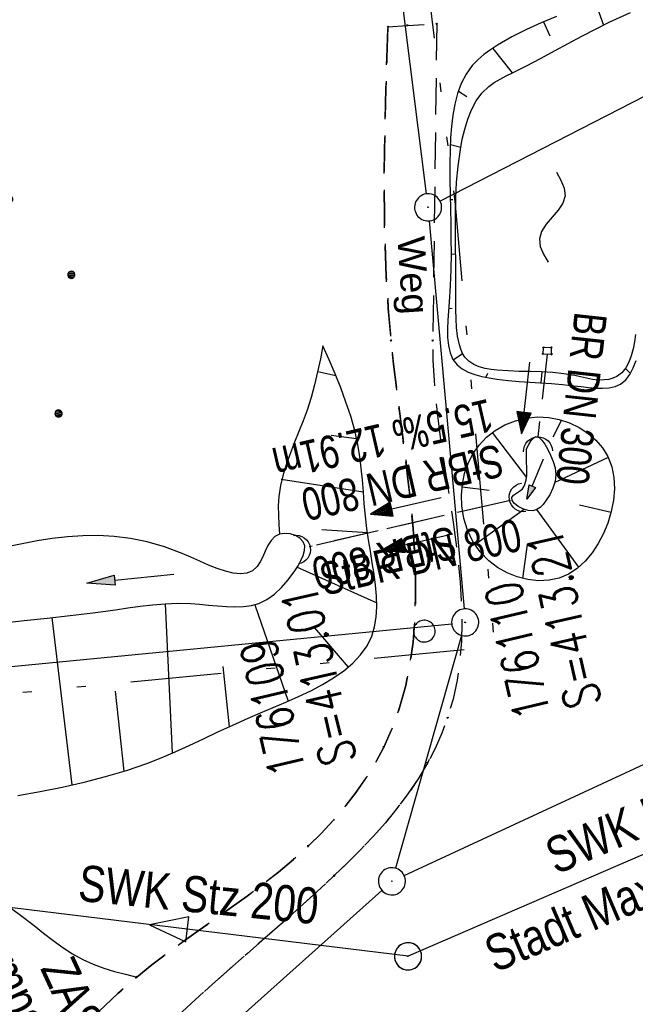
# Model space of a CAD drawing. Extents: x 508513 to 509174, y 450079 to 451036.
# Tile 13 of 51: x 509059 to 509093, y 450199 to 450254. Entities that reach past the tile are written whole.
import ezdxf

# ---------------------------------------------------------------- set-up
doc = ezdxf.new("R2010")
doc.units = 0
doc.header["$LTSCALE"] = 10
doc.header["$MEASUREMENT"] = 0
for name, pattern in [('AUSGEZOGEN', [0]), ('LT00', [0]), ('LT09', [0.54, 0.2, -0.1, 0.02, -0.1, 0.02, -0.1]), ('LT11', [0.3, 0.2, -0.1]), ('LT12', [0.4, 0.3, -0.1]), ('STRICHLINIE2', [0.375, 0.25, -0.125])]:
    doc.linetypes.add(name, pattern=pattern)
doc.layers.get('0').update_dxf_attribs({"linetype": 'LT00'})
for name, color, linetype in [('--EK_FBR', 250, 'LT00'), ('--EK_Halt-Pfeil', 4, 'LT00'), ('--EK_Haltung', 7, 'STRICHLINIE2'), ('--EK_Haltung-Text', 140, 'LT00'), ('--EK_Schacht-Text', 5, 'LT00'), ('--EL_DFK_AB_L', 21, 'LT00'), ('--EL_DFK_AB_P', 7, 'LT00'), ('--EL_Halt-Pfeil', 4, 'LT00'), ('--EL_Haltung', 182, 'STRICHLINIE2'), ('--EL_Haltung-Text', 182, 'LT00'), ('--WASSER_NUTZUNG', 180, 'Continuous'), ('ABWASSERLTG', 24, 'LT00'), ('ABWASSERLTG_FLIEßPF', 26, 'Continuous'), ('ABWASSERLTG_TEXT', 26, 'Continuous'), ('DFK_AB_L', 21, 'LT00'), ('DFK_AB_P', 7, 'LT00'), ('DFK_KATASTER', 250, 'LT00'), ('DFK_NUTZUNG', 250, 'LT00'), ('DFK_VERMPKT', 252, 'LT00'), ('DL', 182, 'LT12'), ('DL_PFEIL', 201, 'LT00'), ('DL_TEXT', 182, 'LT00'), ('FELDWEG_TEXT', 250, 'Continuous'), ('GEMARKUNGSGRENZE', 3, 'LT09'), ('PFEIL', 140, 'AUSGEZOGEN'), ('STROM_TEXT', 80, 'Continuous'), ('V122_AFBR_BAB', 250, 'LT00'), ('V122_BOESCH', 250, 'LT00'), ('V122_BOSCHUNG', 250, 'LT00'), ('V122_FELDWEG', 250, 'LT11'), ('V122_GRABEN', 250, 'LT00'), ('V122_KA_PRUF', 182, 'LT00'), ('V122_MOENCH', 182, 'LT00'), ('V122_UK_DURCH', 182, 'LT00'), ('V123_AFBR_BAB', 250, 'LT00'), ('V123_FELDWEG', 250, 'LT11'), ('V123_KA_PRUF', 182, 'LT00')]:
    doc.layers.add(name, color=color, linetype=linetype)
doc.styles.add('Beschrift', font='ARIAL.TTF')
doc.styles.add('Haltungsbeschriftung', font='ARIAL.TTF', dxfattribs={"width": 0.75})
doc.styles.add('schachtbeschriftung', font='romans.shx', dxfattribs={"width": 0.75, "height": 2})
doc.styles.add('Versorgungsltg', font='ARIAL.TTF', dxfattribs={"width": 0.8, "height": 2})

# ---------------------------------------------------------------- blocks, each defined once
blk = doc.blocks.new('SYMB7010')
at = {"color": 0, "linetype": 'ByBlock'}
for points in [[(-0.031408, 0.499213), (-0.093728, 0.49134), (-0.15457, 0.475719), (-0.212975, 0.452595), (-0.268021, 0.422333), (-0.31884, 0.385411), (-0.36463, 0.342411), (-0.40467, 0.29401), (-0.438329, 0.240973), (-0.465074, 0.184136), (-0.484486, 0.124395), (-0.496256, 0.062692), (-0.5002, 0)], [(0.5002, 0), (0.496256, 0.062692), (0.484485, 0.124395), (0.465074, 0.184136), (0.438329, 0.240973), (0.40467, 0.29401), (0.36463, 0.342411), (0.31884, 0.385411), (0.268021, 0.422333), (0.212975, 0.452595), (0.15457, 0.475719), (0.093728, 0.49134), (0.031408, 0.499213), (-0.031408, 0.499213)], [(-0.5002, 0), (-0.496256, -0.062692), (-0.484486, -0.124395), (-0.465075, -0.184136), (-0.438329, -0.240973), (-0.404671, -0.29401), (-0.36463, -0.342411), (-0.31884, -0.385411), (-0.268021, -0.422333), (-0.212975, -0.452595), (-0.154571, -0.475719), (-0.093728, -0.49134), (-0.031408, -0.499213), (0.031408, -0.499213)], [(0.031408, -0.499213), (0.093728, -0.491341), (0.15457, -0.475719), (0.212975, -0.452595), (0.268021, -0.422333), (0.31884, -0.385411), (0.36463, -0.342411), (0.404671, -0.294011), (0.438329, -0.240974), (0.465075, -0.184136), (0.484486, -0.124395), (0.496256, -0.062692), (0.500201, 0)]]:
    blk.add_lwpolyline(points, dxfattribs=at)
blk = doc.blocks.new('Ackerland7')
at = {"layer": 'DFK_NUTZUNG', "color": 0, "linetype": 'ByBlock'}
for p, q in [((-4, 3.928), (-4, 3.67)), ((-3.95, 3.628), (-3.95, 3.97)), ((-3.9, 3.99), (-3.9, 3.607)), ((-3.85, 3.601), (-3.85, 3.997)), ((-3.8, 3.99), (-3.8, 3.607)), ((-3.75, 3.628), (-3.75, 3.97)), ((-3.7, 3.928), (-3.7, 3.67)), ((3.7, 3.929), (3.7, 3.671)), ((3.75, 3.629), (3.75, 3.971)), ((3.8, 3.992), (3.8, 3.608)), ((3.85, 3.602), (3.85, 3.998)), ((3.9, 3.992), (3.9, 3.608)), ((3.95, 3.629), (3.95, 3.971)), ((4, 3.929), (4, 3.671)), ((-3.65, 3.798), (-3.65, 3.8)), ((4.05, 3.799), (4.05, 3.801)), ((-7.85, 0.129), (-7.85, -0.129)), ((-7.8, -0.171), (-7.8, 0.171)), ((-7.75, 0.192), (-7.75, -0.192)), ((-7.7, -0.198), (-7.7, 0.198)), ((-7.65, 0.192), (-7.65, -0.192)), ((-7.6, -0.171), (-7.6, 0.171)), ((-7.55, 0.129), (-7.55, -0.129)), ((-7.5, -0.001), (-7.5, 0.001)), ((-0.15, 0.129), (-0.15, -0.129)), ((-0.1, -0.171), (-0.1, 0.171)), ((-0.05, 0.192), (-0.05, -0.192)), ((0, -0.198), (0, 0.198)), ((0.05, 0.192), (0.05, -0.192)), ((0.1, -0.171), (0.1, 0.171)), ((0.15, 0.129), (0.15, -0.129)), ((0.2, -0.001), (0.2, 0.001)), ((7.55, 0.129), (7.55, -0.129)), ((7.6, -0.171), (7.6, 0.171)), ((7.65, 0.192), (7.65, -0.192)), ((7.7, -0.198), (7.7, 0.198)), ((7.75, 0.192), (7.75, -0.192)), ((7.8, -0.171), (7.8, 0.171)), ((7.85, 0.129), (7.85, -0.129)), ((7.9, -0.001), (7.9, 0.001)), ((-4, -3.671), (-4, -3.929)), ((-3.95, -3.971), (-3.95, -3.629)), ((-3.9, -3.608), (-3.9, -3.992)), ((-3.85, -3.998), (-3.85, -3.602)), ((-3.8, -3.608), (-3.8, -3.992)), ((-3.75, -3.971), (-3.75, -3.629)), ((-3.7, -3.671), (-3.7, -3.929)), ((-3.65, -3.801), (-3.65, -3.799)), ((3.7, -3.671), (3.7, -3.929)), ((3.75, -3.971), (3.75, -3.629)), ((3.8, -3.608), (3.8, -3.992)), ((3.85, -3.998), (3.85, -3.602)), ((3.9, -3.608), (3.9, -3.992)), ((3.95, -3.971), (3.95, -3.629)), ((4, -3.671), (4, -3.929)), ((4.05, -3.801), (4.05, -3.799))]:
    blk.add_line(p, q, dxfattribs=at)
for points in [[(-3.65, 3.799), (-3.67, 3.886), (-3.725, 3.955), (-3.805, 3.994), (-3.894, 3.994), (-3.975, 3.955), (-4.03, 3.886), (-4.05, 3.799), (-4.03, 3.712), (-3.975, 3.642), (-3.894, 3.604), (-3.805, 3.604), (-3.725, 3.642), (-3.67, 3.712), (-3.65, 3.799)], [(4.05, 3.8), (4.03, 3.887), (3.975, 3.956), (3.894, 3.995), (3.805, 3.995), (3.725, 3.956), (3.67, 3.887), (3.65, 3.8), (3.67, 3.713), (3.725, 3.644), (3.805, 3.605), (3.894, 3.605), (3.975, 3.644), (4.03, 3.713), (4.05, 3.8)], [(-7.5, 0), (-7.52, 0.087), (-7.575, 0.156), (-7.655, 0.195), (-7.744, 0.195), (-7.825, 0.156), (-7.88, 0.087), (-7.9, 0)], [(0.2, 0), (0.18, 0.087), (0.125, 0.156), (0.045, 0.195), (-0.044, 0.195), (-0.125, 0.156), (-0.18, 0.087), (-0.2, 0)], [(-0.2, 0), (-0.18, -0.087), (-0.125, -0.156), (-0.044, -0.195), (0.045, -0.195), (0.125, -0.156), (0.18, -0.087), (0.2, 0)], [(7.9, 0), (7.88, 0.087), (7.825, 0.156), (7.744, 0.195), (7.655, 0.195), (7.575, 0.156), (7.52, 0.087), (7.5, 0)], [(7.5, 0), (7.52, -0.087), (7.575, -0.156), (7.655, -0.195), (7.744, -0.195), (7.825, -0.156), (7.88, -0.087), (7.9, 0)], [(-7.9, 0), (-7.88, -0.087), (-7.825, -0.156), (-7.744, -0.195), (-7.655, -0.195), (-7.575, -0.156), (-7.52, -0.087), (-7.5, 0)], [(-3.65, -3.8), (-3.67, -3.713), (-3.725, -3.644), (-3.805, -3.605), (-3.894, -3.605), (-3.975, -3.644), (-4.03, -3.713), (-4.05, -3.8), (-4.03, -3.887), (-3.975, -3.956), (-3.894, -3.995), (-3.805, -3.995), (-3.725, -3.956), (-3.67, -3.887), (-3.65, -3.8)], [(4.05, -3.8), (4.03, -3.713), (3.975, -3.644), (3.894, -3.605), (3.805, -3.605), (3.725, -3.644), (3.67, -3.713), (3.65, -3.8), (3.67, -3.887), (3.725, -3.956), (3.805, -3.995), (3.894, -3.995), (3.975, -3.956), (4.03, -3.887), (4.05, -3.8)]]:
    blk.add_lwpolyline(points, dxfattribs=at)
blk = doc.blocks.new('SYMB7251')
at = {"color": 0, "linetype": 'ByBlock'}
for points in [[(-0.25, 0), (-0.208333, 0.028889), (-0.166667, 0.051111), (-0.125, 0.06), (-0.083333, 0.051111), (-0.041667, 0.028889), (0, 0)], [(0, 0), (0.041667, -0.028889), (0.083333, -0.051111), (0.125, -0.06), (0.166667, -0.051111), (0.208333, -0.028889), (0.25, 0)]]:
    blk.add_lwpolyline(points, dxfattribs=at)
blk = doc.blocks.new('SYMB0003')
at = {"color": 0, "linetype": 'ByBlock'}
for p, q in [((-0.015712, 0), (0.010166, 0.012015)), ((0, -0.021257), (-0.015712, 0)), ((0.010166, 0.012015), (0, -0.021257))]:
    blk.add_line(p, q, dxfattribs=at)
for points in [[(-0.031395, 0.499013), (-0.093691, 0.491144), (-0.154509, 0.475528), (-0.21289, 0.452414), (-0.267913, 0.422164), (-0.318712, 0.385257), (-0.364484, 0.342274), (-0.404509, 0.293893), (-0.438154, 0.240877), (-0.464888, 0.184062), (-0.484292, 0.124345), (-0.496058, 0.062667), (-0.5, 0)], [(0.5, 0), (0.496057, 0.062667), (0.484292, 0.124345), (0.464888, 0.184062), (0.438153, 0.240877), (0.404509, 0.293893), (0.364484, 0.342274), (0.318712, 0.385257), (0.267913, 0.422164), (0.21289, 0.452414), (0.154509, 0.475528), (0.093691, 0.491144), (0.031395, 0.499013), (-0.031395, 0.499013)], [(-0.5, 0), (-0.496058, -0.062667), (-0.484292, -0.124345), (-0.464888, -0.184062), (-0.438154, -0.240877), (-0.404509, -0.293893), (-0.364485, -0.342274), (-0.318712, -0.385257), (-0.267914, -0.422164), (-0.21289, -0.452414), (-0.154509, -0.475529), (-0.093691, -0.491144), (-0.031395, -0.499014), (0.031395, -0.499014)], [(0.031395, -0.499014), (0.093691, -0.491144), (0.154509, -0.475529), (0.21289, -0.452414), (0.267914, -0.422164), (0.318712, -0.385257), (0.364485, -0.342274), (0.404509, -0.293893), (0.438154, -0.240877), (0.464889, -0.184062), (0.484292, -0.124345), (0.496058, -0.062667), (0.5, 0)]]:
    blk.add_lwpolyline(points, dxfattribs=at)
blk = doc.blocks.new('SYMB0011')
at = {"color": 0, "linetype": 'ByBlock'}
for p, q in [((0.5, 0), (-0.5, 0)), ((0, 0.5), (0, -0.5))]:
    blk.add_line(p, q, dxfattribs=at)
blk = doc.blocks.new('Pfreil3')
at = {"layer": 'PFEIL'}
blk.add_hatch(color=256, dxfattribs=at).paths.add_polyline_path([(-1.549, 0.273), (-1.549, -0.273), (0, 0)])
for p, q in [((-1.549, 0), (-4.831, 0)), ((-1.549, -0.273), (-1.549, 0.273)), ((-1.549, 0.273), (0, 0)), ((0, 0), (-1.549, -0.273))]:
    blk.add_line(p, q, dxfattribs=at)
blk = doc.blocks.new('SYMB1107')
at = {"color": 0, "linetype": 'ByBlock'}
for points in [[(-0.2, 0), (-0.196157, 0.039018), (-0.184776, 0.076537), (-0.166294, 0.111114), (-0.141421, 0.141421), (-0.111114, 0.166294), (-0.076537, 0.184776), (-0.039018, 0.196157), (0, 0.2)], [(0, 0.2), (0.039018, 0.196157), (0.076537, 0.184776), (0.111114, 0.166294), (0.141421, 0.141421), (0.166294, 0.111114), (0.184776, 0.076537), (0.196157, 0.039018), (0.2, 0)]]:
    blk.add_lwpolyline(points, dxfattribs=at)
blk = doc.blocks.new('SYMB0070')
at = {"color": 0, "linetype": 'ByBlock'}
for p, q in [((-0.5, 0), (0.2, 0)), ((0.5, 0), (0.2, 0.1)), ((0.2, 0.1), (0.2, 0)), ((0.468, 0), (0.21, 0.086)), ((0.21, 0.086), (0.21, -0.086)), ((0.21, -0.086), (0.468, 0)), ((0.22, -0.072), (0.437, 0)), ((0.23, -0.058), (0.405, 0)), ((0.24, -0.045), (0.374, 0)), ((0.342, 0), (0.25, 0.031)), ((0.25, 0.031), (0.25, -0.031)), ((0.25, -0.031), (0.342, 0)), ((0.26, -0.017), (0.31, 0)), ((0.27, -0.003), (0.279, 0))]:
    blk.add_line(p, q, dxfattribs=at)
for points in [[(0.2, 0), (0.2, -0.1), (0.5, 0)], [(0.437, 0), (0.22, 0.072), (0.22, -0.072)], [(0.405, 0), (0.23, 0.058), (0.23, -0.058)], [(0.374, 0), (0.24, 0.045), (0.24, -0.045)], [(0.31, 0), (0.26, 0.017), (0.26, -0.017)], [(0.279, 0), (0.27, 0.003), (0.27, -0.003)]]:
    blk.add_lwpolyline(points, dxfattribs=at)
blk = doc.blocks.new('ABWASSER-FLIEßPF')
at = {"layer": 'ABWASSERLTG_FLIEßPF'}
for p, q in [((0, 0), (-2.109, 0.703)), ((-2.109, 0.703), (-2.109, -0.703)), ((-2.109, -0.703), (0, 0))]:
    blk.add_line(p, q, dxfattribs=at)

msp = doc.modelspace()

# ---------------------------------------------------------------- linework, layer by layer
at = {"layer": '--EK_FBR', "linetype": 'LT11', "flags": 128}
for points in [[(509082.31, 450253.395), (509082.09, 450235.891), (509082.101, 450234.79), (509082.158, 450233.683), (509082.254, 450232.571), (509082.379, 450231.456), (509082.529, 450230.339), (509082.693, 450229.22), (509082.867, 450228.101), (509083.041, 450226.983), (509083.209, 450225.867), (509083.364, 450224.753), (509083.497, 450223.644), (509083.601, 450222.54), (509083.669, 450221.442), (509083.694, 450220.351), (509083.668, 450219.268), (509083.584, 450218.195), (509083.433, 450217.132), (509083.21, 450216.081), (509082.906, 450215.042), (509082.589, 450214.192), (509082.218, 450213.359), (509081.798, 450212.547), (509081.281, 450211.678), (509080.717, 450210.841), (509080.111, 450210.033), (509079.468, 450209.251), (509078.795, 450208.492), (509078.097, 450207.754), (509077.379, 450207.033), (509076.647, 450206.326), (509075.701, 450205.442), (509074.745, 450204.573), (509073.781, 450203.715), (509072.814, 450202.864), (509071.845, 450202.018), (509070.877, 450201.171), (509069.916, 450200.32), (509068.962, 450199.462), (509068.019, 450198.592), (509066.38, 450197.013), (509064.784, 450195.386), (509063.229, 450193.714), (509061.711, 450191.998), (509060.23, 450190.238), (509059.411, 450189.227), (509058.609, 450188.202), (509057.828, 450187.16), (509057.075, 450186.101), (509056.355, 450185.022), (509055.674, 450183.923), (509055.037, 450182.803), (509054.45, 450181.659), (509053.919, 450180.491), (509053.449, 450179.297), (509053.021, 450177.998), (509052.668, 450176.673), (509052.386, 450175.327), (509052.173, 450173.965), (509052.029, 450172.59), (509051.951, 450171.209), (509051.937, 450169.826), (509051.985, 450168.445), (509052.104, 450166.96), (509052.291, 450165.485), (509052.539, 450164.021), (509052.846, 450162.569), (509053.208, 450161.129), (509053.621, 450159.703), (509054.081, 450158.292), (509054.583, 450156.897), (509055.142, 450155.474), (509055.739, 450154.068), (509056.368, 450152.676), (509057.025, 450151.297), (509057.705, 450149.928), (509058.404, 450148.569), (509058.744, 450147.927), (509058.744, 450147.927)], [(509079.614, 450253.232), (509080.683, 450253.314), (509082.31, 450253.395)], [(509079.614, 450253.232), (509079.553, 450251.525), (509079.496, 450249.816), (509079.449, 450248.103), (509079.416, 450246.386), (509079.402, 450244.663), (509079.412, 450242.931), (509079.45, 450241.19), (509079.522, 450239.437), (509079.632, 450237.672), (509079.784, 450235.892), (509079.921, 450234.601), (509080.077, 450233.304), (509080.243, 450232.003), (509080.413, 450230.7), (509080.58, 450229.397), (509080.738, 450228.096), (509080.879, 450226.8), (509080.997, 450225.51), (509081.084, 450224.228), (509081.135, 450222.958), (509081.141, 450221.699), (509081.097, 450220.456), (509080.996, 450219.23), (509080.829, 450218.023), (509080.592, 450216.837), (509080.276, 450215.674), (509079.875, 450214.537), (509079.382, 450213.427), (509078.926, 450212.574), (509078.414, 450211.741), (509077.851, 450210.93), (509077.244, 450210.144), (509076.596, 450209.386), (509075.914, 450208.655), (509075.203, 450207.956), (509074.392, 450207.222), (509073.557, 450206.522), (509072.702, 450205.85), (509071.833, 450205.199), (509070.954, 450204.563), (509070.07, 450203.936), (509069.185, 450203.312), (509068.304, 450202.684), (509067.432, 450202.047), (509066.574, 450201.394), (509065.734, 450200.718), (509064.678, 450199.802), (509063.659, 450198.843), (509062.675, 450197.844), (509061.722, 450196.809), (509060.8, 450195.743), (509059.906, 450194.649), (509059.038, 450193.531), (509058.194, 450192.393), (509057.277, 450191.101), (509056.392, 450189.788), (509055.543, 450188.455), (509054.735, 450187.099), (509053.972, 450185.721), (509053.258, 450184.32), (509052.599, 450182.894), (509051.998, 450181.444), (509051.46, 450179.969), (509050.954, 450178.346), (509050.527, 450176.697), (509050.182, 450175.027), (509049.919, 450173.341), (509049.739, 450171.643), (509049.644, 450169.938), (509049.634, 450168.231), (509049.716, 450166.443), (509049.891, 450164.662), (509050.155, 450162.892), (509050.504, 450161.137), (509050.937, 450159.401), (509051.449, 450157.689), (509052.037, 450156.004), (509052.534, 450154.741), (509053.068, 450153.495), (509053.636, 450152.264), (509054.233, 450151.046), (509054.854, 450149.839), (509055.495, 450148.641), (509056.15, 450147.452), (509056.495, 450146.839), (509056.495, 450146.839)]]:
    msp.add_lwpolyline(points, dxfattribs=at)
at = {"layer": '--EK_Haltung'}
for p, q in [((509088.413, 450235.148), (509087.887, 450230.576)), ((509086.381, 450227.062), (509075.261, 450224.505))]:
    msp.add_line(p, q, dxfattribs=at)
at = {"layer": '--EL_DFK_AB_L'}
for p, q in [((509111.483, 450258.496), (509082.498, 450243.602)), ((509081.897, 450242.512), (509083.814, 450221.067)), ((509083.676, 450219.597), (509080.035, 450206.731)), ((509080.511, 450206.326), (509109.53, 450219.804))]:
    msp.add_line(p, q, dxfattribs=at)
at = {"layer": '--EL_Haltung'}
for p, q in [((509088.413, 450235.148), (509087.887, 450230.576)), ((509086.381, 450227.062), (509075.261, 450224.505))]:
    msp.add_line(p, q, dxfattribs=at)
at = {"layer": 'ABWASSERLTG', "flags": 128}
msp.add_lwpolyline([(509159.877, 450232.719), (509141.255, 450228.056), (509080.722, 450201.865), (509056.435, 450204.832)], dxfattribs=at)
at = {"layer": 'DFK_AB_L'}
for p, q in [((509111.483, 450258.496), (509082.498, 450243.602)), ((509081.897, 450242.512), (509083.814, 450221.067)), ((509083.676, 450219.597), (509080.035, 450206.731)), ((509080.511, 450206.326), (509109.53, 450219.804))]:
    msp.add_line(p, q, dxfattribs=at)
at = {"layer": 'DFK_KATASTER'}
for p, q in [((509081.737, 450244.004), (509077.344, 450278.914)), ((509044.187, 450216.472), (509083.134, 450220.247)), ((509079.271, 450205.509), (509058.01, 450186.499))]:
    msp.add_line(p, q, dxfattribs=at)
at = {"layer": 'DL'}
msp.add_line((509086.381, 450227.062), (509075.261, 450224.505), dxfattribs=at)
at = {"layer": 'GEMARKUNGSGRENZE', "ltscale": 2.5, "flags": 128}
msp.add_lwpolyline([(509076.194, 450405.665), (509076.074, 450403.694), (509081.153, 450328.944), (509081.029, 450326.358), (509078.755, 450279.717), (509083.322, 450243.419), (509085.507, 450218.971), (509043.653, 450214.913), (508963.647, 450199.768), (508940.518, 450218.062), (508936.533, 450218.888), (508923.474, 450224.178), (508911.65, 450231.615), (508893.566, 450244.712), (508872.214, 450254.718), (508860.811, 450262.27), (508848.28, 450268.218), (508845.813, 450267.264), (508837.483, 450270.105), (508824.16, 450269.906), (508822.861, 450270.298)], dxfattribs=at)
at = {"layer": 'V122_AFBR_BAB'}
msp.add_lwpolyline([(509057.582, 450205.423), (509058.413, 450204.812), (509059.241, 450204.195), (509060.065, 450203.563), (509060.586, 450203.154), (509061.109, 450202.748), (509061.642, 450202.36), (509062.19, 450202.001), (509062.759, 450201.685), (509063.324, 450201.431), (509063.91, 450201.218), (509064.51, 450201.035), (509065.119, 450200.871), (509065.734, 450200.718)], dxfattribs=at)
at = {"layer": 'V122_BOESCH'}
for points in [[(509088.923, 450253.798), (509088.086, 450253.46), (509087.261, 450253.089), (509086.453, 450252.677), (509085.664, 450252.217), (509085.282, 450251.968), (509084.916, 450251.7), (509084.575, 450251.409), (509084.269, 450251.09), (509083.929, 450250.619), (509083.66, 450250.101), (509083.453, 450249.543), (509083.3, 450248.955), (509083.192, 450248.346), (509083.12, 450247.725), (509083.076, 450247.1), (509083.051, 450246.482), (509083.036, 450245.624), (509083.036, 450244.789), (509083.047, 450243.968), (509083.063, 450243.155), (509083.081, 450242.342), (509083.093, 450241.521), (509083.096, 450240.685), (509083.083, 450239.827), (509083.051, 450238.939), (509082.993, 450238.014), (509082.953, 450237.522), (509082.918, 450237.028), (509082.897, 450236.541), (509082.904, 450236.071), (509082.949, 450235.628), (509083.045, 450235.221), (509083.202, 450234.859), (509083.434, 450234.552), (509083.708, 450234.332), (509084.036, 450234.156), (509084.405, 450234.017), (509084.801, 450233.911), (509085.212, 450233.829), (509085.623, 450233.765), (509086.252, 450233.689), (509086.859, 450233.634), (509087.453, 450233.592), (509088.044, 450233.556), (509088.642, 450233.518), (509089.255, 450233.47), (509089.892, 450233.403), (509090.29, 450233.354), (509090.692, 450233.306), (509091.089, 450233.272), (509091.474, 450233.262), (509091.837, 450233.288), (509092.171, 450233.362), (509092.467, 450233.494), (509092.749, 450233.723), (509092.98, 450234.027), (509093.167, 450234.392), (509093.318, 450234.803)], [(509093.288, 450236.235), (509093.229, 450235.834), (509093.155, 450235.436), (509093.057, 450235.053), (509092.927, 450234.698), (509092.756, 450234.381), (509092.537, 450234.115), (509092.26, 450233.912), (509092.043, 450233.817), (509091.809, 450233.752), (509091.566, 450233.718), (509091.235, 450233.715), (509090.908, 450233.751), (509090.583, 450233.813), (509090.26, 450233.888), (509089.936, 450233.961), (509089.329, 450234.064), (509088.717, 450234.126), (509088.103, 450234.16), (509087.487, 450234.178), (509086.871, 450234.192), (509086.255, 450234.215), (509085.643, 450234.258), (509085.311, 450234.296), (509084.982, 450234.356), (509084.658, 450234.449), (509084.359, 450234.578), (509084.087, 450234.752), (509083.864, 450234.975), (509083.732, 450235.186), (509083.633, 450235.42), (509083.559, 450235.665), (509083.458, 450236.142), (509083.4, 450236.623), (509083.373, 450237.105), (509083.365, 450237.589), (509083.366, 450238.074), (509083.365, 450239.105), (509083.356, 450240.134), (509083.344, 450241.157), (509083.336, 450242.03), (509083.337, 450242.9), (509083.357, 450243.773), (509083.404, 450244.652), (509083.487, 450245.543), (509083.614, 450246.449), (509083.72, 450247.018), (509083.853, 450247.584), (509084.021, 450248.134), (509084.231, 450248.657), (509084.49, 450249.141), (509084.806, 450249.574), (509085.185, 450249.946), (509085.484, 450250.162), (509085.808, 450250.352), (509086.147, 450250.526), (509086.492, 450250.694), (509087.275, 450251.086), (509088.045, 450251.49), (509088.807, 450251.9), (509089.564, 450252.311), (509090.32, 450252.717), (509091.078, 450253.114), (509091.843, 450253.495), (509093.015, 450254.034)], [(509059.152, 450210.748), (509060.391, 450210.972), (509061.615, 450211.218), (509062.82, 450211.49), (509064.003, 450211.795), (509065.16, 450212.14), (509066.287, 450212.53), (509067.078, 450212.841), (509067.858, 450213.174), (509068.637, 450213.525), (509069.421, 450213.89), (509070.22, 450214.264), (509071.04, 450214.642), (509071.89, 450215.02), (509072.577, 450215.314), (509073.276, 450215.609), (509073.978, 450215.91), (509074.673, 450216.221), (509075.349, 450216.546), (509075.997, 450216.889), (509076.607, 450217.255), (509077.168, 450217.648), (509077.67, 450218.071), (509078.103, 450218.529), (509078.457, 450219.027), (509078.722, 450219.568), (509078.874, 450220.076), (509078.961, 450220.615), (509078.992, 450221.18), (509078.976, 450221.768), (509078.924, 450222.373), (509078.844, 450222.992), (509078.747, 450223.619), (509078.643, 450224.249), (509078.54, 450224.879), (509078.449, 450225.504), (509078.368, 450226.193), (509078.306, 450226.87), (509078.252, 450227.538), (509078.198, 450228.197), (509078.136, 450228.848), (509078.057, 450229.494), (509077.952, 450230.134), (509077.776, 450230.926), (509077.554, 450231.713), (509077.293, 450232.496), (509077.002, 450233.276), (509076.688, 450234.053), (509076.358, 450234.828), (509076.021, 450235.603)], [(509076.021, 450235.603), (509075.877, 450234.886), (509075.726, 450234.17), (509075.559, 450233.458), (509075.369, 450232.75), (509075.147, 450232.049), (509074.928, 450231.454), (509074.693, 450230.862), (509074.452, 450230.273), (509074.218, 450229.683), (509074.002, 450229.091), (509073.817, 450228.495), (509073.673, 450227.892), (509073.583, 450227.281), (509073.554, 450226.767), (509073.56, 450226.247), (509073.588, 450225.723), (509073.627, 450225.198)], [(509088.494, 450231.651), (509089.075, 450231.542), (509089.637, 450231.355), (509090.169, 450231.096), (509090.659, 450230.773), (509091.094, 450230.392), (509091.464, 450229.962), (509091.756, 450229.487), (509091.978, 450228.926), (509092.1, 450228.33), (509092.131, 450227.711), (509092.08, 450227.078), (509091.953, 450226.441), (509091.76, 450225.81), (509091.522, 450225.228), (509091.233, 450224.674), (509090.894, 450224.16), (509090.507, 450223.699), (509090.073, 450223.305), (509089.594, 450222.99), (509089.071, 450222.767), (509088.516, 450222.647), (509087.935, 450222.623), (509087.344, 450222.689), (509086.758, 450222.838), (509086.192, 450223.064), (509085.662, 450223.361), (509085.183, 450223.722), (509084.7, 450224.222), (509084.31, 450224.789), (509084.013, 450225.409), (509083.81, 450226.07), (509083.699, 450226.756), (509083.679, 450227.357), (509083.728, 450227.957), (509083.849, 450228.545), (509084.042, 450229.108), (509084.307, 450229.638), (509084.645, 450230.122), (509085.062, 450230.557), (509085.543, 450230.929), (509086.077, 450231.232), (509086.651, 450231.461), (509087.253, 450231.611), (509087.872, 450231.676), (509088.494, 450231.651)]]:
    msp.add_lwpolyline(points, dxfattribs=at)
at = {"layer": 'V122_BOSCHUNG'}
for p, q in [((509091.079, 450254.561), (509091.518, 450253.336)), ((509088.199, 450253.507), (509088.559, 450252.734)), ((509085.398, 450252.046), (509086.475, 450250.686)), ((509083.501, 450249.689), (509083.979, 450249.387)), ((509083.059, 450246.724), (509083.636, 450246.58)), ((509083.052, 450243.695), (509083.203, 450243.685)), ((509083.096, 450240.691), (509083.35, 450240.68)), ((509082.965, 450237.663), (509083.165, 450237.689)), ((509083.223, 450234.826), (509083.737, 450235.176)), ((509093.009, 450234.077), (509092.735, 450234.352)), ((509075.729, 450234.183), (509076.725, 450233.963)), ((509085.025, 450233.863), (509085.129, 450234.086)), ((509088.077, 450233.554), (509088.132, 450234.159)), ((509091.155, 450233.269), (509091.089, 450233.502)), ((509089.209, 450231.496), (509088.729, 450230.566)), ((509076.476, 450230.67), (509077.88, 450230.485)), ((509085.377, 450230.81), (509087.27, 450228.337)), ((509091.783, 450229.429), (509088.829, 450228.044)), ((509073.707, 450228.23), (509078.251, 450227.545)), ((509083.711, 450227.814), (509085.208, 450227.635)), ((509084.412, 450224.623), (509087.134, 450226.573)), ((509091.943, 450226.4), (509090.188, 450226.792)), ((509090.16, 450223.376), (509087.844, 450226.556)), ((509075.959, 450225.461), (509078.478, 450225.29)), ((509087.063, 450222.751), (509087.326, 450224.622)), ((509074.551, 450223.396), (509078.99, 450221.405)), ((509067.304, 450221.352), (509067.695, 450213.103)), ((509072.249, 450221.299), (509074.104, 450215.965)), ((509061.044, 450220.589), (509062.153, 450211.335)), ((509075.546, 450220.017), (509077.421, 450217.851)), ((509070.495, 450217.89), (509070.833, 450214.547)), ((509064.548, 450216.525), (509065.016, 450212.094))]:
    msp.add_line(p, q, dxfattribs=at)
at = {"layer": 'V122_FELDWEG', "linetype": 'LT11', "flags": 128}
for points in [[(509082.31, 450253.395), (509082.09, 450235.891), (509082.101, 450234.79), (509082.158, 450233.683), (509082.254, 450232.571), (509082.379, 450231.456), (509082.529, 450230.339), (509082.693, 450229.22), (509082.867, 450228.101), (509083.041, 450226.983), (509083.209, 450225.867), (509083.364, 450224.753), (509083.497, 450223.644), (509083.601, 450222.54), (509083.669, 450221.442), (509083.694, 450220.351), (509083.668, 450219.268), (509083.584, 450218.195), (509083.433, 450217.132), (509083.21, 450216.081), (509082.906, 450215.042), (509082.589, 450214.192), (509082.218, 450213.359), (509081.798, 450212.547), (509081.281, 450211.678), (509080.717, 450210.841), (509080.111, 450210.033), (509079.468, 450209.251), (509078.795, 450208.492), (509078.097, 450207.754), (509077.379, 450207.033), (509076.647, 450206.326), (509075.701, 450205.442), (509074.745, 450204.573), (509073.781, 450203.715), (509072.814, 450202.864), (509071.845, 450202.018), (509070.877, 450201.171), (509069.916, 450200.32), (509068.962, 450199.462), (509068.019, 450198.592), (509066.38, 450197.013), (509064.784, 450195.386), (509063.229, 450193.714), (509061.711, 450191.998), (509060.23, 450190.238), (509059.411, 450189.227), (509058.609, 450188.202), (509057.828, 450187.16), (509057.075, 450186.101), (509056.355, 450185.022), (509055.674, 450183.923), (509055.037, 450182.803), (509054.45, 450181.659), (509053.919, 450180.491), (509053.449, 450179.297), (509053.021, 450177.998), (509052.668, 450176.673), (509052.386, 450175.327), (509052.173, 450173.965), (509052.029, 450172.59), (509051.951, 450171.209), (509051.937, 450169.826), (509051.985, 450168.445), (509052.104, 450166.96), (509052.291, 450165.485), (509052.539, 450164.021), (509052.846, 450162.569), (509053.208, 450161.129), (509053.621, 450159.703), (509054.081, 450158.292), (509054.583, 450156.897), (509055.142, 450155.474), (509055.739, 450154.068), (509056.368, 450152.676), (509057.025, 450151.297), (509057.705, 450149.928), (509058.404, 450148.569), (509058.744, 450147.927)], [(509079.614, 450253.232), (509080.683, 450253.314), (509082.31, 450253.395)], [(509056.495, 450146.839), (509056.15, 450147.452), (509055.495, 450148.641), (509054.854, 450149.839), (509054.233, 450151.046), (509053.636, 450152.264), (509053.068, 450153.495), (509052.534, 450154.741), (509052.037, 450156.004), (509051.449, 450157.689), (509050.937, 450159.401), (509050.504, 450161.137), (509050.155, 450162.892), (509049.891, 450164.662), (509049.716, 450166.443), (509049.634, 450168.231), (509049.644, 450169.938), (509049.739, 450171.643), (509049.919, 450173.341), (509050.182, 450175.027), (509050.527, 450176.697), (509050.954, 450178.346), (509051.46, 450179.969), (509051.998, 450181.444), (509052.599, 450182.894), (509053.258, 450184.32), (509053.972, 450185.721), (509054.735, 450187.099), (509055.543, 450188.455), (509056.392, 450189.788), (509057.277, 450191.101), (509058.194, 450192.393), (509059.038, 450193.531), (509059.906, 450194.649), (509060.8, 450195.743), (509061.722, 450196.809), (509062.675, 450197.844), (509063.659, 450198.843), (509064.678, 450199.802), (509065.734, 450200.718), (509066.574, 450201.394), (509067.432, 450202.047), (509068.304, 450202.684), (509069.185, 450203.312), (509070.07, 450203.936), (509070.954, 450204.563), (509071.833, 450205.199), (509072.702, 450205.85), (509073.557, 450206.522), (509074.392, 450207.222), (509075.203, 450207.956), (509075.914, 450208.655), (509076.596, 450209.386), (509077.244, 450210.144), (509077.851, 450210.93), (509078.414, 450211.741), (509078.926, 450212.574), (509079.382, 450213.427), (509079.875, 450214.537), (509080.276, 450215.674), (509080.592, 450216.837), (509080.829, 450218.023), (509080.996, 450219.23), (509081.097, 450220.456), (509081.141, 450221.699), (509081.135, 450222.958), (509081.084, 450224.228), (509080.997, 450225.51), (509080.879, 450226.8), (509080.738, 450228.096), (509080.58, 450229.397), (509080.413, 450230.7), (509080.243, 450232.003), (509080.077, 450233.304), (509079.921, 450234.601), (509079.784, 450235.892), (509079.632, 450237.672), (509079.522, 450239.437), (509079.45, 450241.19), (509079.412, 450242.931), (509079.402, 450244.663), (509079.416, 450246.386), (509079.449, 450248.103), (509079.496, 450249.816), (509079.553, 450251.525), (509079.614, 450253.232)]]:
    msp.add_lwpolyline(points, dxfattribs=at)
at = {"layer": 'V122_GRABEN'}
for points in [[(509087.263, 450229.914), (509087.397, 450230.157), (509087.532, 450230.37), (509087.669, 450230.523), (509087.809, 450230.587), (509087.961, 450230.536), (509088.116, 450230.385), (509088.273, 450230.167), (509088.432, 450229.916)], [(509088.432, 450229.916), (509088.598, 450229.564), (509088.743, 450229.211), (509088.847, 450228.857), (509088.889, 450228.502), (509088.848, 450228.122), (509088.73, 450227.746), (509088.549, 450227.377), (509088.323, 450227.022), (509088.182, 450226.836), (509088.024, 450226.673), (509087.839, 450226.553), (509087.619, 450226.495), (509087.353, 450226.512), (509087.073, 450226.596), (509086.812, 450226.727), (509086.602, 450226.889), (509086.475, 450227.06), (509086.464, 450227.224), (509086.556, 450227.345), (509086.711, 450227.459), (509086.888, 450227.577), (509087.045, 450227.711), (509087.126, 450227.819), (509087.184, 450227.936), (509087.254, 450228.191), (509087.278, 450228.46), (509087.28, 450228.734), (509087.272, 450229.329), (509087.263, 450229.914)], [(509058.247, 450220.28), (509059.517, 450220.42), (509060.786, 450220.56), (509062.051, 450220.703), (509063.311, 450220.856), (509064.565, 450221.023), (509065.244, 450221.12), (509065.924, 450221.213), (509066.607, 450221.294), (509067.297, 450221.352), (509067.997, 450221.378), (509068.71, 450221.363), (509069.203, 450221.327), (509069.699, 450221.279), (509070.193, 450221.23), (509070.682, 450221.192), (509071.16, 450221.176), (509071.623, 450221.193), (509072.066, 450221.255), (509072.486, 450221.373), (509072.928, 450221.584), (509073.341, 450221.876), (509073.73, 450222.242), (509074.101, 450222.676), (509074.461, 450223.171), (509074.643, 450223.451), (509074.807, 450223.737), (509074.934, 450224.022), (509075.008, 450224.296), (509075.01, 450224.552), (509074.923, 450224.781), (509074.744, 450224.969), (509074.495, 450225.114), (509074.205, 450225.207), (509073.906, 450225.238), (509073.627, 450225.198), (509073.364, 450225.059), (509073.153, 450224.841), (509072.98, 450224.568), (509072.832, 450224.264), (509072.695, 450223.953), (509072.553, 450223.66), (509072.394, 450223.409), (509072.131, 450223.168), (509071.817, 450223.036), (509071.457, 450222.997), (509071.059, 450223.038), (509070.63, 450223.144), (509070.175, 450223.299), (509069.703, 450223.49), (509069.218, 450223.702), (509068.729, 450223.919), (509068.242, 450224.128), (509067.256, 450224.493), (509066.303, 450224.765), (509065.379, 450224.954), (509064.481, 450225.068), (509063.605, 450225.116), (509062.747, 450225.106), (509061.902, 450225.048), (509061.067, 450224.949), (509060.237, 450224.82), (509059.409, 450224.668), (509058.579, 450224.501)]]:
    msp.add_lwpolyline(points, dxfattribs=at)
at = {"layer": 'V122_MOENCH'}
msp.add_lwpolyline([(509088.658, 450235.138), (509088.643, 450235.502), (509088.196, 450235.512), (509088.167, 450235.159), (509088.658, 450235.138)], dxfattribs=at)
at = {"layer": 'V123_AFBR_BAB'}
msp.add_lwpolyline([(509057.582, 450205.423), (509058.413, 450204.812), (509059.241, 450204.195), (509060.065, 450203.563), (509060.586, 450203.154), (509061.109, 450202.748), (509061.642, 450202.36), (509062.19, 450202.001), (509062.759, 450201.685), (509063.324, 450201.431), (509063.91, 450201.218), (509064.51, 450201.035), (509065.119, 450200.871), (509065.734, 450200.718)], dxfattribs=at)
at = {"layer": 'V123_FELDWEG', "flags": 128}
for points in [[(509081.897, 450212.738), (509081.798, 450212.547), (509081.281, 450211.678), (509080.717, 450210.841), (509080.111, 450210.033), (509079.468, 450209.251), (509078.795, 450208.492), (509078.097, 450207.754), (509077.379, 450207.033), (509076.647, 450206.326), (509075.701, 450205.442), (509074.745, 450204.573), (509073.781, 450203.715), (509072.813, 450202.864), (509071.845, 450202.018), (509070.878, 450201.171), (509069.916, 450200.32), (509068.962, 450199.462), (509068.019, 450198.592), (509066.38, 450197.013), (509064.784, 450195.386), (509063.229, 450193.714), (509061.711, 450191.998), (509060.23, 450190.238), (509059.411, 450189.227), (509058.609, 450188.202), (509057.828, 450187.16), (509057.075, 450186.101), (509056.355, 450185.022), (509055.674, 450183.924), (509055.037, 450182.803), (509054.45, 450181.659), (509053.919, 450180.491), (509053.449, 450179.297), (509053.021, 450177.998), (509052.668, 450176.673), (509052.386, 450175.327), (509052.173, 450173.965), (509052.029, 450172.59), (509051.951, 450171.209), (509051.937, 450169.826), (509051.985, 450168.445), (509052.105, 450166.96), (509052.291, 450165.485), (509052.539, 450164.021), (509052.846, 450162.569), (509053.208, 450161.129), (509053.621, 450159.703), (509054.08, 450158.292), (509054.583, 450156.897), (509055.142, 450155.474), (509055.739, 450154.068), (509056.368, 450152.676), (509057.025, 450151.297), (509057.705, 450149.928), (509058.404, 450148.569), (509058.744, 450147.927)], [(509056.495, 450146.839), (509056.15, 450147.452), (509055.495, 450148.641), (509054.854, 450149.839), (509054.233, 450151.046), (509053.636, 450152.264), (509053.068, 450153.495), (509052.534, 450154.741), (509052.037, 450156.004), (509051.449, 450157.689), (509050.937, 450159.401), (509050.504, 450161.137), (509050.155, 450162.892), (509049.891, 450164.662), (509049.716, 450166.443), (509049.634, 450168.231), (509049.644, 450169.938), (509049.739, 450171.643), (509049.919, 450173.341), (509050.182, 450175.027), (509050.527, 450176.697), (509050.954, 450178.346), (509051.46, 450179.969), (509051.998, 450181.444), (509052.599, 450182.895), (509053.258, 450184.32), (509053.972, 450185.721), (509054.735, 450187.099), (509055.543, 450188.455), (509056.392, 450189.789), (509057.277, 450191.101), (509058.194, 450192.393), (509059.038, 450193.531), (509059.906, 450194.649), (509060.8, 450195.743), (509061.722, 450196.809), (509062.675, 450197.844), (509063.659, 450198.843), (509064.678, 450199.802), (509065.734, 450200.718), (509066.574, 450201.394), (509067.432, 450202.047), (509068.304, 450202.684), (509069.185, 450203.312), (509070.07, 450203.936), (509070.954, 450204.563), (509071.833, 450205.199), (509072.702, 450205.85), (509073.557, 450206.522), (509074.392, 450207.222), (509075.203, 450207.956), (509075.914, 450208.655), (509076.596, 450209.386), (509077.244, 450210.145), (509077.851, 450210.93), (509078.414, 450211.741), (509078.757, 450212.299)]]:
    msp.add_lwpolyline(points, dxfattribs=at)

# ---------------------------------------------------------------- block references
at = {"layer": '--EK_Halt-Pfeil', "zscale": 4}
for p, xscale, yscale, rotation in [((509087.212, 450232.724), 3.999999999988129, 4.000000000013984, 263.5689551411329), ((509081.249, 450224.753), 3.999999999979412, 4, 192.9514800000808)]:
    msp.add_blockref('SYMB0070', p, dxfattribs=dict(at, xscale=xscale, yscale=yscale, rotation=rotation))
at = {"layer": '--EL_DFK_AB_P', "xscale": 1.500000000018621, "yscale": 1.5, "zscale": 1.5, "rotation": 264.7377099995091}
for p in [(509081.83, 450243.259), (509083.88, 450220.32), (509079.831, 450206.01)]:
    msp.add_blockref('SYMB0003', p, dxfattribs=at)
at = {"layer": '--EL_Halt-Pfeil', "zscale": 4}
for p, xscale, yscale, rotation in [((509087.212, 450232.724), 3.999999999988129, 4.000000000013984, 263.5689551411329), ((509080.597, 450226.758), 3.999999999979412, 4, 192.9514800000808)]:
    msp.add_blockref('SYMB0070', p, dxfattribs=dict(at, xscale=xscale, yscale=yscale, rotation=rotation))
at = {"layer": '--WASSER_NUTZUNG', "xscale": 9.999999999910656, "yscale": 10.00000000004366, "zscale": 10, "rotation": 264.7377}
msp.add_blockref('SYMB7251', (509088.689, 450242.711), dxfattribs=at)
at = {"layer": 'ABWASSERLTG_FLIEßPF', "rotation": 173.0361653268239}
msp.add_blockref('ABWASSER-FLIEßPF', (509066.43, 450203.611), dxfattribs=at)
at = {"layer": 'DFK_AB_P', "xscale": 1.500000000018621, "yscale": 1.5, "zscale": 1.5, "rotation": 264.7377099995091}
for p in [(509081.83, 450243.259), (509083.88, 450220.32), (509079.831, 450206.01)]:
    msp.add_blockref('SYMB0003', p, dxfattribs=at)
at = {"layer": 'DFK_NUTZUNG', "rotation": 264.7376999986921}
msp.add_blockref('Ackerland7', (509057.981, 450236.048), dxfattribs=at)
at = {"layer": 'DFK_VERMPKT', "xscale": 1.200000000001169, "yscale": 1.200000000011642, "zscale": 1.2, "rotation": 264.7377100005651}
msp.add_blockref('SYMB7010', (509081.621, 450219.839), dxfattribs=at)
at = {"layer": 'DL_PFEIL', "xscale": 3.999999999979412, "yscale": 4, "zscale": 4, "rotation": 192.9514800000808}
msp.add_blockref('SYMB0070', (509080.597, 450226.758), dxfattribs=at)
at = {"layer": 'PFEIL', "xscale": 0.5, "yscale": 0.7, "zscale": 0.5, "rotation": 247.681918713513}
msp.add_blockref('Pfreil3', (509087.295, 450227.13), dxfattribs=at)
at = {"layer": 'PFEIL', "rotation": 185.8110690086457}
msp.add_blockref('Pfreil3', (509062.973, 450222.494), dxfattribs=at)
at = {"layer": 'V122_FELDWEG', "linetype": 'LT11', "xscale": 0.1, "yscale": 0.1, "zscale": 0.1, "rotation": 295.821}
for p in [(509079.614, 450253.232), (509080.683, 450253.314), (509082.31, 450253.395), (509065.734, 450200.718)]:
    msp.add_blockref('SYMB0011', p, dxfattribs=at)
at = {"layer": 'V122_FELDWEG', "xscale": 0.1, "yscale": 0.1, "zscale": 0.1, "rotation": 295.821}
for p in [(509079.784, 450235.892), (509082.09, 450235.891), (509082.906, 450215.042), (509079.382, 450213.427), (509081.798, 450212.547), (509075.203, 450207.956), (509076.647, 450206.326)]:
    msp.add_blockref('SYMB0011', p, dxfattribs=at)
at = {"layer": 'V122_KA_PRUF', "color": 185, "xscale": 1.5, "yscale": 1.5, "zscale": 1.5, "rotation": 295.821}
msp.add_blockref('SYMB0003', (509080.722, 450201.865), dxfattribs=at)
at = {"layer": 'V122_MOENCH', "xscale": 0.1, "yscale": 0.1, "zscale": 0.1, "rotation": 295.821}
for p in [(509088.196, 450235.512), (509088.643, 450235.502), (509088.167, 450235.159), (509088.658, 450235.138)]:
    msp.add_blockref('SYMB0011', p, dxfattribs=at)
at = {"layer": 'V122_UK_DURCH', "zscale": 4}
for p, xscale, yscale, rotation in [((509087.907, 450229.776), 3.999999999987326, 3.99999999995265, 1.428460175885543), ((509087.112, 450227.231), 3.999999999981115, 4.0000000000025, 99.04867496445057), ((509074.53, 450224.337), 4.000000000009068, 4.000000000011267, 279.9893266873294)]:
    msp.add_blockref('SYMB1107', p, dxfattribs=dict(at, xscale=xscale, yscale=yscale, rotation=rotation))
at = {"layer": 'V123_FELDWEG', "xscale": 0.09999999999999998, "yscale": 0.1, "zscale": 0.1, "rotation": 277.95061}
for p in [(509081.798, 450212.547), (509075.203, 450207.956), (509076.647, 450206.326), (509065.734, 450200.718)]:
    msp.add_blockref('SYMB0011', p, dxfattribs=at)
at = {"layer": 'V123_KA_PRUF', "color": 185, "xscale": 1.5, "yscale": 1.5, "zscale": 1.5, "rotation": 277.95061}
msp.add_blockref('SYMB0003', (509080.722, 450201.865), dxfattribs=at)

# ---------------------------------------------------------------- texts
at = {"layer": '--EK_Haltung-Text', "style": 'Haltungsbeschriftung', "width": 0.75}
for s, rotation, p in [('BR DN 300', 263.7609, (509089.931, 450237.526)), ('15.5‰ 12.91m', -167.0485, (509085.157, 450232.688)), ('StBR DN 800', -167.0485, (509085.731, 450230.193))]:
    msp.add_text(s, height=1.8, rotation=rotation, dxfattribs=at).set_placement(p)
at = {"layer": '--EK_Schacht-Text', "style": 'schachtbeschriftung', "width": 0.75}
for s, rotation, p in [('S=413.21', -257.0485, (509091.418, 450215.861)), ('176110', -257.0485, (509088.611, 450215.216)), ('S=413.01', -256.9866, (509077.887, 450212.716)), ('176109', -256.9866, (509075.081, 450212.068))]:
    msp.add_text(s, height=2, rotation=rotation, dxfattribs=at).set_placement(p)
at = {"layer": '--EL_Haltung-Text', "style": 'Haltungsbeschriftung', "width": 0.75}
for s, rotation, p in [('BR DN 300', 263.7609, (509089.931, 450237.526)), ('StBR DN 800', 12.9515, (509076.095, 450221.788))]:
    msp.add_text(s, height=1.8, rotation=rotation, dxfattribs=at).set_placement(p)
at = {"layer": 'ABWASSERLTG_TEXT', "char_height": 2, "line_spacing_factor": 1.1, "style": 'Versorgungsltg'}
for s, insert, attachment_point, rotation in [('SWK PP 200\\PStadt Maxhütte-Haidhof', (509095.228, 450208.142), 5, 23.0726), ('SWK Stz 200', (509069.052, 450204.256), 8, 354.3206)]:
    msp.add_mtext(s, dxfattribs=dict(at, insert=insert, attachment_point=attachment_point, rotation=rotation))
at = {"layer": 'DL_TEXT', "style": 'Haltungsbeschriftung', "width": 0.75}
msp.add_text('StBR 800', height=1.8, rotation=-167.0485, dxfattribs=at).set_placement((509083.151, 450225.659))
at = {"layer": 'FELDWEG_TEXT', "insert": (509079.683, 450241.571), "char_height": 1.5, "attachment_point": 7, "rotation": 273.7249, "style": 'Beschrift'}
msp.add_mtext('Weg', dxfattribs=at)
at = {"layer": 'STROM_TEXT', "insert": (509060.713, 450198.961), "char_height": 2, "attachment_point": 5, "rotation": 294.8248, "line_spacing_factor": 0.8, "style": 'Versorgungsltg'}
msp.add_mtext('ZAS\\PPumpstation', dxfattribs=at)

doc.saveas('drawing.dxf')
